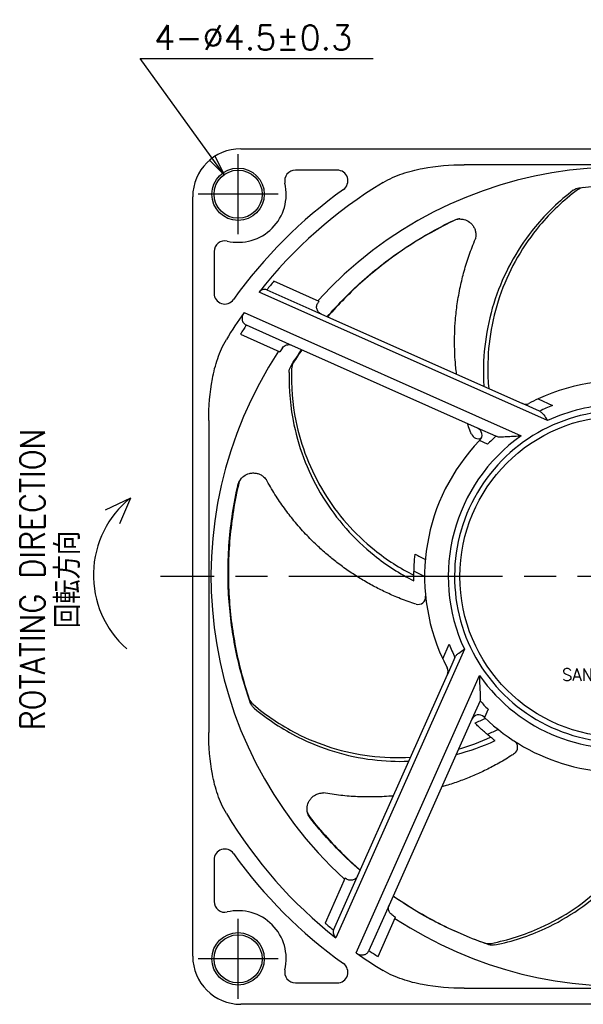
# Model space of a CAD drawing. Extents: x 154 to 478, y 166 to 274.
# Tile 1 of 8: x 154 to 206, y 179 to 271. Entities that reach past the tile are written whole.
import ezdxf
from ezdxf.enums import TextEntityAlignment as Align

# ---------------------------------------------------------------- set-up
doc = ezdxf.new("R2010")
doc.units = 0
doc.header["$MEASUREMENT"] = 0
doc.linetypes.add('CENTER', pattern=[27, 20, -2, 3, -2])
doc.layers.get('0').update_dxf_attribs({"linetype": 'CONTINUOUS'})
for name, color, linetype in [('1DIM', 8, 'CONTINUOUS'), ('1MISC', 8, 'CONTINUOUS'), ('1TEXT', 8, 'CONTINUOUS'), ('CENTER_L', 4, 'CENTER'), ('SOLID_H', 3, 'CONTINUOUS'), ('SOLID_L', 4, 'CONTINUOUS'), ('SOLID_M', 2, 'CONTINUOUS')]:
    doc.layers.add(name, color=color, linetype=linetype)
doc.styles.get("Standard").update_dxf_attribs({"font": 'ROMANS.shx', "bigfont": 'BIGFONT.shx'})
doc.dimstyles.new('ARROW_ARROW', dxfattribs={"dimscale": 0, "dimtxt": 3.5, "dimasz": 3, "dimexe": 2, "dimexo": 1.5, "dimgap": 1, "dimtad": 1, "dimdec": 1, "dimdsep": 46, "dimtxsty": 'STANDARD', "dimblk1": 'OPEN', "dimblk2": 'OPEN', "dimsah": 1, "dimcen": 0, "dimclrd": 256, "dimclre": 256, "dimclrt": 256, "dimadec": 0, "dimazin": 0, "dimtfac": 1, "dimtdec": 1, "dimtmove": 0, "dimatfit": 3, "dimldrblk": 'OPEN', "dimfxl": 1, "dimtolj": 1, "dimarcsym": 0})

# ---------------------------------------------------------------- blocks, each defined once
blk = doc.blocks.new('_OPEN')
at = {"color": 0, "linetype": 'ByBlock'}
for p, q in [((-1, 0.167), (0, 0)), ((0, 0), (-1, -0.167)), ((0, 0), (-1, 0))]:
    blk.add_line(p, q, dxfattribs=at)

msp = doc.modelspace()

# ---------------------------------------------------------------- linework, layer by layer
at = {"layer": '1DIM'}
msp.add_line((164.877, 267.872), (186.66, 267.872), dxfattribs=at)
at = {"layer": 'CENTER_L'}
for p, q in [((174.034, 251.425), (174.034, 258.925)), ((177.784, 255.175), (170.284, 255.175)), ((252.784, 219.425), (166.784, 219.425)), ((174.034, 179.925), (174.034, 187.425)), ((177.784, 183.675), (170.284, 183.675))]:
    msp.add_line(p, q, dxfattribs=at)
at = {"layer": 'SOLID_H'}
for q in [(161.592, 225.642), (162.936, 224.355)]:
    msp.add_line((163.958, 226.766), q, dxfattribs=at)
msp.add_arc((169.695, 219.575), 9.2, 128.58228, 228.58228, dxfattribs=at)
at = {"layer": 'SOLID_M'}
for p, q in [((174.284, 259.425), (245.284, 259.425)), ((224.368, 257.925), (195.199, 257.925)), ((183.302, 257.425), (179.39, 257.425)), ((169.784, 183.925), (169.784, 254.925)), ((171.784, 249.819), (171.784, 245.906)), ((181.618, 245.155), (177.384, 247.04)), ((202.977, 234.004), (175.993, 246.018)), ((176.72, 246.242), (180.921, 244.371)), ((174.586, 244.127), (200.52, 232.58)), ((180.921, 244.371), (200.638, 235.593)), ((178.507, 241.286), (174.807, 242.934)), ((174.252, 242.086), (177.937, 240.446)), ((196.439, 233.303), (178.507, 241.286)), ((202.103, 236.035), (203.463, 235.43)), ((202.228, 234.885), (200.638, 235.593)), ((171.284, 234.01), (171.284, 204.84)), ((198.162, 232.536), (196.439, 233.303)), ((197.373, 231.792), (196.613, 232.13)), ((193.173, 211.744), (193.779, 213.104)), ((195.205, 212.619), (183.191, 185.634)), ((194.324, 211.869), (193.616, 210.279)), ((184.838, 190.563), (193.616, 210.279)), ((185.082, 184.228), (196.628, 210.162)), ((196.673, 207.803), (195.906, 206.081)), ((197.417, 207.015), (197.078, 206.255)), ((195.906, 206.081), (187.922, 188.149)), ((171.784, 192.944), (171.784, 189.031)), ((184.053, 191.26), (182.168, 187.026)), ((182.967, 186.362), (184.838, 190.563)), ((187.922, 188.149), (186.275, 184.449)), ((187.123, 183.894), (188.763, 187.578)), ((179.39, 181.425), (183.302, 181.425)), ((195.199, 180.925), (224.368, 180.925)), ((245.284, 179.425), (174.284, 179.425))]:
    msp.add_line(p, q, dxfattribs=at)
for centre, radius in [((174.034, 255.175), 2.45), ((174.034, 255.175), 2.25), ((209.784, 219.425), 15), ((174.034, 183.675), 2.45), ((174.034, 183.675), 2.25)]:
    msp.add_circle(centre, radius, dxfattribs=at)
for centre, radius, start, end in [((174.284, 254.925), 4.5, 90, 180), ((179.39, 256.425), 1, 90, 193.13656), ((209.784, 219.425), 38.287, 56.60591, 137.65875), ((183.302, 256.425), 1, 305.59153, 90), ((174.034, 255.175), 4.5, 256.86344, 13.13656), ((209.784, 219.425), 43, 121.03263, 141.79755), ((209.784, 219.425), 44.5, 125.59153, 144.40847), ((172.784, 249.819), 1, 76.86344, 180), ((209.784, 219.425), 42.571, 139.55741, 140.95577), ((172.784, 245.906), 1, 180, 324.40847), ((209.784, 219.425), 38.149, 137.58679, 137.71405), ((209.784, 219.425), 43, 144.93862, 148.96737), ((209.784, 219.425), 42.143, 146.09384, 147.47123), ((209.784, 219.425), 38.287, 146.60517, 227.65943), ((209.784, 219.425), 38.159, 145.92963, 146.57312), ((209.784, 219.425), 18.3, 46.02988, 114.81671), ((209.784, 219.425), 18.3, 114.81671, 117.79908), ((209.784, 219.425), 15.5, 91.84857, 283.31271), ((200.922, 236.232), 0.7, 246, 297.79908), ((209.784, 219.425), 17.207, 111.55037, 116.04638), ((209.784, 219.425), 16.089, 91.78084, 115.02615), ((196.154, 232.663), 0.7, 315.83427, 66), ((209.784, 219.425), 18.3, 136.02988, 204.81671), ((209.784, 219.425), 16.089, 125.15198, 205.02615), ((196.507, 233.016), 0.7, 201.90698, 294.208), ((209.784, 219.425), 18.3, 135.83427, 136.02988), ((209.784, 219.425), 17.52, 131.55543, 135.10017), ((190.879, 217.519), 0.7, 253.33555, 5.7585), ((209.784, 219.425), 17.207, 201.55037, 206.04638), ((209.784, 219.425), 18.3, 204.81671, 207.79908), ((192.976, 210.564), 0.7, 336, 27.79908), ((209.784, 219.425), 16.089, 215.15198, 281.4912), ((209.784, 219.425), 17.52, 221.55543, 225.10017), ((196.546, 205.796), 0.7, 45.83427, 156), ((209.784, 219.425), 18.3, 225.83427, 226.02988), ((209.784, 219.425), 18.3, 226.02988, 283.07812), ((199.488, 203.457), 0.7, 304.76413, 57.18708), ((209.784, 219.425), 43, 211.03263, 231.79755), ((172.784, 192.944), 1, 35.59153, 180), ((209.784, 219.425), 44.5, 215.59153, 234.40847), ((209.784, 219.425), 38.287, 236.60518, 313.5876), ((209.784, 219.425), 38.149, 227.58679, 227.71403), ((172.784, 189.031), 1, 180, 283.13656), ((174.034, 183.675), 4.5, 346.86344, 103.13656), ((209.784, 219.425), 42.571, 229.55741, 230.95577), ((209.784, 219.425), 38.159, 235.92963, 236.57312), ((209.784, 219.425), 43, 234.93862, 238.96737), ((209.784, 219.425), 42.143, 236.09384, 237.47123), ((174.284, 183.925), 4.5, 180, 270), ((183.302, 182.425), 1, 270, 54.40847), ((179.39, 182.425), 1, 166.86344, 270)]:
    msp.add_arc(centre, radius, start, end, dxfattribs=at)
for points, knots in [([(187.616, 256.271), (188.183, 256.612), (188.781, 256.873), (190.015, 257.299), (190.655, 257.462), (192.584, 257.832), (193.886, 257.925), (195.199, 257.925)], [0, 0, 0, 0, 0.25, 0.25, 0.5, 0.5, 1, 1, 1, 1]), ([(205.915, 255.776), (206.721, 255.872), (207.553, 255.943), (209.217, 256.026), (210.052, 256.04), (212.57, 255.992), (214.255, 255.846), (216.801, 255.439), (217.651, 255.272), (219.354, 254.874), (220.208, 254.641), (221.919, 254.106), (222.774, 253.804), (224.479, 253.126), (225.328, 252.751), (226.181, 252.333)], [0, 0, 0, 0, 0.125, 0.125, 0.25, 0.25, 0.5, 0.5, 0.625, 0.625, 0.75, 0.75, 0.875, 0.875, 1, 1, 1, 1]), ([(205.395, 255.541), (204.078, 254.545), (201.129, 251.714), (199.075, 248.127), (197.412, 243.518), (196.905, 240.595), (196.995, 237.688), (197.026, 237.201)], [0.0802821, 0.0802821, 0.0802821, 0.0802821, 0.25, 0.5, 0.5, 0.75, 0.8004881, 0.8004881, 0.8004881, 0.8004881]), ([(205.788, 255.572), (204.477, 254.599), (201.534, 251.822), (199.484, 248.291), (197.822, 243.744), (197.285, 240.687), (197.418, 237.649), (197.477, 237)], [0.0808083, 0.0808083, 0.0808083, 0.0808083, 0.25, 0.5, 0.5, 0.75, 0.8182615, 0.8182615, 0.8182615, 0.8182615]), ([(205.395, 255.541), (205.477, 255.603), (205.564, 255.657), (205.743, 255.74), (205.832, 255.766), (205.915, 255.776)], [0, 0, 0, 0, 0.5, 0.5, 1, 1, 1, 1]), ([(182.379, 243.722), (183.305, 244.791), (184.299, 245.813), (186.002, 247.366), (186.663, 247.927), (188.036, 249.009), (188.75, 249.532), (190.236, 250.536), (191.005, 251.016), (192.598, 251.927), (193.42, 252.357), (194.279, 252.763)], [0.2897871, 0.2897871, 0.2897871, 0.2897871, 0.5, 0.5, 0.625, 0.625, 0.75, 0.75, 0.875, 0.875, 1, 1, 1, 1]), ([(194.37, 252.77), (193.588, 252.4), (192.81, 251.998), (191.29, 251.143), (190.547, 250.689), (189.097, 249.731), (188.391, 249.227), (187.017, 248.172), (186.352, 247.622), (184.524, 246), (183.422, 244.884), (182.403, 243.711)], [0, 0, 0, 0, 0.125, 0.125, 0.25, 0.25, 0.375, 0.375, 0.5, 0.5, 0.7307061, 0.7307061, 0.7307061, 0.7307061]), ([(194.524, 252.84), (194.579, 252.85), (194.624, 252.855), (194.708, 252.861), (194.745, 252.863), (194.78, 252.863)], [0, 0, 0, 0, 0.5, 0.5, 1, 1, 1, 1]), ([(194.78, 252.863), (194.909, 252.853), (195.238, 252.827), (195.628, 252.627), (195.928, 252.347), (196.11, 252.081), (196.234, 251.777), (196.285, 251.481), (196.279, 251.223), (196.252, 251.065), (196.236, 251.001), (196.234, 250.992)], [0, 0, 0, 0, 0.144318, 0.369256, 0.488423, 0.611313, 0.725479, 0.843833, 0.925167, 0.98996, 1, 1, 1, 1]), ([(194.475, 238.336), (194.475, 238.342), (194.421, 238.779), (194.336, 239.656), (194.279, 240.921), (194.287, 242.185), (194.361, 243.5), (194.531, 244.972), (194.804, 246.484), (195.179, 248.003), (195.634, 249.492), (196.032, 250.485), (196.235, 250.991)], [0.3260668, 0.3260668, 0.3260668, 0.3260668, 0.3269813, 0.395073, 0.4639857, 0.5251147, 0.592852, 0.6700391, 0.7567872, 0.8329075, 0.9147463, 1, 1, 1, 1]), ([(176.72, 246.242), (176.621, 246.286), (176.498, 246.293), (176.304, 246.243), (176.236, 246.216), (176.107, 246.136), (176.044, 246.083), (175.993, 246.018)], [0, 0, 0, 0, 0.5, 0.5, 0.75, 0.75, 1, 1, 1, 1]), ([(181.794, 243.982), (181.693, 244.028), (181.604, 244.097), (181.466, 244.267), (181.417, 244.37), (181.371, 244.585), (181.375, 244.699), (181.432, 244.911), (181.486, 245.011), (181.561, 245.093)], [0, 0, 0, 0, 0.25, 0.25, 0.5, 0.5, 0.75, 0.75, 1, 1, 1, 1]), ([(174.586, 244.127), (174.501, 244.005), (174.441, 243.866), (174.389, 243.602), (174.395, 243.477), (174.455, 243.263), (174.508, 243.174), (174.639, 243.029), (174.718, 242.973), (174.807, 242.934)], [0, 0, 0, 0, 0.25, 0.25, 0.5, 0.5, 0.75, 0.75, 1, 1, 1, 1]), ([(171.284, 234.01), (171.284, 235.322), (171.377, 236.624), (171.746, 238.55), (171.909, 239.191), (172.335, 240.428), (172.597, 241.026), (172.938, 241.593)], [0, 0, 0, 0, 0.5, 0.5, 0.75, 0.75, 1, 1, 1, 1]), ([(178.175, 240.802), (178.267, 240.938), (178.405, 241.038), (178.719, 241.128), (178.889, 241.116), (179.039, 241.049)], [0, 0, 0, 0, 0.5, 0.5, 1, 1, 1, 1]), ([(178.811, 238.512), (178.769, 236.861), (179.143, 232.791), (180.667, 228.948), (183.234, 224.775), (185.875, 221.798), (189.162, 219.68), (190.488, 219.011)], [0.0802821, 0.0802821, 0.0802821, 0.0802821, 0.25, 0.5, 0.5, 0.75, 0.9029891, 0.9029891, 0.9029891, 0.9029891]), ([(178.811, 238.512), (178.813, 238.615), (178.825, 238.716), (178.873, 238.908), (178.907, 238.994), (178.951, 239.065)], [0, 0, 0, 0, 0.5, 0.5, 1, 1, 1, 1]), ([(179.032, 238.839), (178.975, 237.207), (179.311, 233.174), (180.794, 229.37), (183.312, 225.236), (185.918, 222.288), (189.169, 220.201), (190.484, 219.543)], [0.0808083, 0.0808083, 0.0808083, 0.0808083, 0.25, 0.5, 0.5, 0.75, 0.9033515, 0.9033515, 0.9033515, 0.9033515]), ([(202.228, 234.885), (202.304, 234.851), (202.374, 234.803), (202.508, 234.684), (202.571, 234.613), (202.753, 234.378), (202.866, 234.19), (202.977, 234.004)], [0, 0, 0, 0, 0.25, 0.25, 0.5, 0.5, 1, 1, 1, 1]), ([(195.857, 232.755), (195.808, 232.878), (195.678, 233.196), (195.565, 233.521), (195.5, 233.721)], [0.02485655, 0.02485655, 0.02485655, 0.02485655, 0.04569674, 0.0787295, 0.0787295, 0.0787295, 0.0787295]), ([(198.277, 232.504), (198.336, 232.497), (198.407, 232.493), (198.564, 232.491), (198.651, 232.493), (198.918, 232.501), (199.11, 232.51), (199.505, 232.531), (199.705, 232.542), (200.11, 232.562), (200.315, 232.572), (200.52, 232.58)], [0, 0, 0, 0, 0.125, 0.125, 0.25, 0.25, 0.5, 0.5, 0.75, 0.75, 1, 1, 1, 1]), ([(174.144, 228.329), (174.171, 228.378), (174.195, 228.416), (174.242, 228.485), (174.265, 228.515), (174.287, 228.543)], [0, 0, 0, 0, 0.5, 0.5, 1, 1, 1, 1]), ([(174.287, 228.543), (174.375, 228.637), (174.6, 228.879), (174.999, 229.059), (175.406, 229.119), (175.727, 229.096), (176.042, 229.003), (176.305, 228.858), (176.503, 228.693), (176.61, 228.573), (176.65, 228.52), (176.656, 228.513)], [0, 0, 0, 0, 0.144317, 0.369256, 0.488422, 0.611313, 0.725478, 0.843832, 0.925166, 0.989959, 1, 1, 1, 1]), ([(190.679, 216.848), (190.552, 216.886), (189.943, 217.066), (188.94, 217.465), (187.691, 218.016), (186.541, 218.607), (185.428, 219.25), (184.334, 219.961), (183.311, 220.706), (182.327, 221.5), (181.345, 222.378), (180.3, 223.429), (179.288, 224.584), (178.334, 225.825), (177.454, 227.109), (176.926, 228.039), (176.657, 228.514)], [0.0248565, 0.0248565, 0.0248565, 0.0248565, 0.0456967, 0.1244834, 0.1937416, 0.2598351, 0.3269813, 0.395073, 0.4639857, 0.5251147, 0.592852, 0.6700391, 0.7567872, 0.8329075, 0.9147463, 1, 1, 1, 1]), ([(175.205, 207.565), (174.932, 208.329), (174.678, 209.124), (174.226, 210.728), (174.027, 211.539), (173.513, 214.005), (173.281, 215.68), (173.111, 218.253), (173.084, 219.119), (173.094, 220.868), (173.131, 221.752), (173.272, 223.539), (173.376, 224.44), (173.658, 226.253), (173.834, 227.164), (174.052, 228.089)], [0, 0, 0, 0, 0.125, 0.125, 0.25, 0.25, 0.5, 0.5, 0.625, 0.625, 0.75, 0.75, 0.875, 0.875, 1, 1, 1, 1]), ([(174.104, 228.165), (173.905, 227.322), (173.734, 226.463), (173.455, 224.742), (173.347, 223.878), (173.192, 222.147), (173.145, 221.281), (173.114, 219.549), (173.129, 218.686), (173.265, 216.113), (173.475, 214.428), (173.958, 211.953), (174.146, 211.137), (174.575, 209.538), (174.814, 208.754), (175.083, 207.965)], [0, 0, 0, 0, 0.125, 0.125, 0.25, 0.25, 0.375, 0.375, 0.5, 0.5, 0.75, 0.75, 0.875, 0.875, 1, 1, 1, 1]), ([(190.484, 219.543), (190.486, 219.881), (190.497, 220.207), (190.534, 220.863), (190.562, 221.194), (190.599, 221.531)], [0, 0, 0, 0, 0.5, 0.5, 1, 1, 1, 1]), ([(190.488, 219.011), (190.487, 219.069), (190.486, 219.129), (190.485, 219.188), (190.484, 219.247), (190.484, 219.306), (190.484, 219.365), (190.483, 219.425), (190.484, 219.484), (190.484, 219.543)], [0, 0, 0, 0, 0.000271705, 0.000271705, 0.000271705, 0.0005433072, 0.0005433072, 0.0005433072, 0.0008149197, 0.0008149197, 0.0008149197, 0.0008149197]), ([(194.324, 211.869), (194.358, 211.946), (194.405, 212.015), (194.525, 212.149), (194.596, 212.213), (194.831, 212.395), (195.019, 212.507), (195.205, 212.619)], [0, 0, 0, 0, 0.25, 0.25, 0.5, 0.5, 1, 1, 1, 1]), ([(196.704, 207.919), (196.712, 207.978), (196.715, 208.049), (196.717, 208.206), (196.716, 208.292), (196.708, 208.559), (196.698, 208.752), (196.678, 209.147), (196.667, 209.347), (196.646, 209.751), (196.637, 209.956), (196.628, 210.162)], [0, 0, 0, 0, 0.125, 0.125, 0.25, 0.25, 0.5, 0.5, 0.75, 0.75, 1, 1, 1, 1]), ([(175.55, 207.11), (175.47, 207.176), (175.399, 207.249), (175.279, 207.405), (175.233, 207.486), (175.205, 207.565)], [0, 0, 0, 0, 0.5, 0.5, 1, 1, 1, 1]), ([(175.432, 207.487), (176.672, 206.425), (180.035, 204.173), (183.933, 202.96), (187.609, 202.495), (188.893, 202.454), (190.165, 202.529)], [0.0808083, 0.0808083, 0.0808083, 0.0808083, 0.25, 0.5, 0.5, 0.632645, 0.632645, 0.632645, 0.632645]), ([(175.55, 207.11), (176.814, 206.048), (180.23, 203.803), (184.184, 202.599), (187.741, 202.163), (188.874, 202.117), (190.001, 202.159)], [0.0802821, 0.0802821, 0.0802821, 0.0802821, 0.25, 0.5, 0.5, 0.6157276, 0.6157276, 0.6157276, 0.6157276]), ([(197.658, 204.41), (197.395, 204.622), (197.147, 204.833), (196.658, 205.272), (196.416, 205.5), (196.175, 205.739)], [0, 0, 0, 0, 0.5, 0.5, 1, 1, 1, 1]), ([(172.938, 197.257), (172.597, 197.824), (172.335, 198.422), (171.91, 199.656), (171.746, 200.296), (171.377, 202.225), (171.284, 203.528), (171.284, 204.84)], [0, 0, 0, 0, 0.25, 0.25, 0.5, 0.5, 1, 1, 1, 1]), ([(198.077, 204.081), (198.03, 204.116), (197.983, 204.153), (197.937, 204.189), (197.89, 204.225), (197.843, 204.262), (197.797, 204.299), (197.75, 204.335), (197.704, 204.373), (197.658, 204.41)], [0, 0, 0, 0, 0.000271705, 0.000271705, 0.000271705, 0.0005433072, 0.0005433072, 0.0005433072, 0.0008149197, 0.0008149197, 0.0008149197, 0.0008149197]), ([(199.887, 202.882), (199.778, 202.806), (199.257, 202.442), (198.321, 201.907), (197.11, 201.274), (195.932, 200.743), (194.735, 200.274), (193.78, 199.957), (193.226, 199.793), (193.089, 199.754)], [0.0248565, 0.0248565, 0.0248565, 0.0248565, 0.0456967, 0.1244834, 0.1937416, 0.2598351, 0.3269813, 0.395073, 0.4173377, 0.4173377, 0.4173377, 0.4173377]), ([(197.699, 185.124), (199.303, 185.432), (203.16, 186.657), (206.539, 188.949), (210.009, 192.325), (212.303, 195.52), (213.615, 199.155), (213.963, 200.583)], [0.0808083, 0.0808083, 0.0808083, 0.0808083, 0.25, 0.5, 0.5, 0.75, 0.9033515, 0.9033515, 0.9033515, 0.9033515]), ([(198.068, 184.982), (199.686, 185.308), (203.571, 186.579), (206.978, 188.919), (210.476, 192.35), (212.79, 195.588), (214.124, 199.263), (214.481, 200.705)], [0.0802821, 0.0802821, 0.0802821, 0.0802821, 0.25, 0.5, 0.5, 0.75, 0.9029891, 0.9029891, 0.9029891, 0.9029891]), ([(180.523, 197.357), (180.504, 197.485), (180.456, 197.812), (180.564, 198.236), (180.771, 198.591), (180.989, 198.828), (181.258, 199.017), (181.535, 199.132), (181.787, 199.184), (181.948, 199.193), (182.014, 199.191), (182.023, 199.191)], [0, 0, 0, 0, 0.144318, 0.3692565, 0.488423, 0.611314, 0.7254785, 0.843833, 0.9251668, 0.9899598, 1, 1, 1, 1]), ([(188.554, 198.91), (188.48, 198.904), (187.852, 198.851), (186.737, 198.8), (185.172, 198.827), (183.619, 198.94), (182.562, 199.107), (182.023, 199.192)], [0.6583396, 0.6583396, 0.6583396, 0.6583396, 0.6700391, 0.7567872, 0.8329075, 0.9147463, 1, 1, 1, 1]), ([(180.601, 197.113), (180.58, 197.164), (180.565, 197.207), (180.54, 197.287), (180.531, 197.323), (180.523, 197.357)], [0, 0, 0, 0, 0.5, 0.5, 1, 1, 1, 1]), ([(180.704, 196.978), (181.239, 196.298), (181.804, 195.629), (182.976, 194.337), (183.584, 193.714), (184.622, 192.723), (185.039, 192.342), (185.465, 191.972)], [0, 0, 0, 0, 0.125, 0.125, 0.25, 0.25, 0.3313958, 0.3313958, 0.3313958, 0.3313958]), ([(185.449, 191.937), (185.115, 192.227), (184.785, 192.525), (183.802, 193.444), (183.164, 194.087), (181.921, 195.438), (181.319, 196.144), (180.732, 196.891)], [0.6874922, 0.6874922, 0.6874922, 0.6874922, 0.75, 0.75, 0.875, 0.875, 1, 1, 1, 1]), ([(185.226, 191.436), (185.181, 191.334), (185.112, 191.245), (184.941, 191.107), (184.839, 191.058), (184.623, 191.013), (184.51, 191.016), (184.297, 191.074), (184.198, 191.128), (184.116, 191.203)], [0, 0, 0, 0, 0.25, 0.25, 0.5, 0.5, 0.75, 0.75, 1, 1, 1, 1]), ([(197.497, 184.996), (196.729, 185.259), (195.949, 185.556), (194.414, 186.203), (193.655, 186.553), (191.407, 187.688), (189.953, 188.551), (188.54, 189.533), (188.54, 189.533), (188.539, 189.534)], [0, 0, 0, 0, 0.125, 0.125, 0.25, 0.25, 0.5, 0.5, 0.5001229, 0.5001229, 0.5001229, 0.5001229]), ([(188.552, 189.563), (189.842, 188.663), (191.175, 187.858), (193.289, 186.756), (194.044, 186.395), (195.561, 185.733), (196.323, 185.431), (197.108, 185.15)], [0.5205377, 0.5205377, 0.5205377, 0.5205377, 0.75, 0.75, 0.875, 0.875, 1, 1, 1, 1]), ([(188.407, 187.816), (188.27, 187.908), (188.171, 188.046), (188.081, 188.361), (188.092, 188.531), (188.159, 188.681)], [0, 0, 0, 0, 0.5, 0.5, 1, 1, 1, 1]), ([(182.967, 186.362), (182.923, 186.263), (182.916, 186.139), (182.966, 185.945), (182.993, 185.878), (183.073, 185.749), (183.126, 185.685), (183.191, 185.634)], [0, 0, 0, 0, 0.5, 0.5, 0.75, 0.75, 1, 1, 1, 1]), ([(185.082, 184.228), (185.204, 184.142), (185.342, 184.082), (185.606, 184.03), (185.732, 184.037), (185.945, 184.097), (186.035, 184.149), (186.18, 184.281), (186.235, 184.359), (186.275, 184.449)], [0, 0, 0, 0, 0.25, 0.25, 0.5, 0.5, 0.75, 0.75, 1, 1, 1, 1]), ([(198.068, 184.982), (197.966, 184.961), (197.865, 184.95), (197.667, 184.954), (197.576, 184.968), (197.497, 184.996)], [0, 0, 0, 0, 0.5, 0.5, 1, 1, 1, 1]), ([(195.199, 180.925), (193.887, 180.925), (192.585, 181.018), (190.659, 181.387), (190.017, 181.55), (188.781, 181.977), (188.183, 182.239), (187.616, 182.579)], [0, 0, 0, 0, 0.5, 0.5, 0.75, 0.75, 1, 1, 1, 1])]:
    msp.add_open_spline(points, degree=3, knots=knots, dxfattribs=at)
for points in [[(206.333, 255.806), (206.152, 255.787), (205.958, 255.698), (205.788, 255.572)], [(194.279, 252.763), (194.358, 252.8), (194.44, 252.826), (194.524, 252.84)], [(194.78, 252.863), (194.643, 252.862), (194.505, 252.834), (194.37, 252.77)], [(178.951, 239.065), (179.275, 239.588), (179.619, 240.113), (179.979, 240.631)], [(179.997, 240.623), (179.721, 240.226), (179.452, 239.822), (179.189, 239.41)], [(179.189, 239.41), (179.091, 239.257), (179.039, 239.05), (179.032, 238.839)], [(198.277, 232.504), (198.235, 232.51), (198.196, 232.52), (198.162, 232.536)], [(174.287, 228.543), (174.201, 228.435), (174.138, 228.31), (174.104, 228.165)], [(174.052, 228.089), (174.072, 228.174), (174.103, 228.254), (174.144, 228.329)], [(190.599, 221.531), (190.913, 221.351), (191.231, 221.18), (191.553, 221.018)], [(191.484, 219.437), (191.148, 219.596), (190.817, 219.764), (190.49, 219.94)], [(175.083, 207.965), (175.142, 207.794), (175.271, 207.624), (175.432, 207.487)], [(196.704, 207.919), (196.699, 207.876), (196.688, 207.838), (196.673, 207.803)], [(196.175, 205.739), (196.511, 205.872), (196.843, 206.014), (197.172, 206.165)], [(194.666, 203.296), (195.689, 203.588), (196.689, 203.96), (197.658, 204.41)], [(198.365, 205.125), (198.031, 204.962), (197.693, 204.807), (197.352, 204.662)], [(194.445, 202.799), (195.69, 203.115), (196.905, 203.543), (198.077, 204.081)], [(180.523, 197.357), (180.554, 197.223), (180.613, 197.095), (180.704, 196.978)], [(180.732, 196.891), (180.678, 196.959), (180.635, 197.033), (180.601, 197.113)], [(197.108, 185.15), (197.279, 185.089), (197.492, 185.084), (197.699, 185.124)]]:
    msp.add_open_spline(points, degree=3, dxfattribs=at)

# ---------------------------------------------------------------- texts
at = {"layer": '1DIM'}
msp.add_text('4-%%C4.5%%P0.3', height=2.3, dxfattribs=at).set_placement((175.444, 269.823), align=Align.MIDDLE)
at = {"layer": '1MISC', "width": 0.9}
msp.add_text('回転方向', height=2.3, rotation=90, dxfattribs=at).set_placement((158.083, 219.152), align=Align.MIDDLE_CENTER)
at = {"layer": '1TEXT', "color": 0, "width": 0.9}
msp.add_text('ROTATING DIRECTION', height=2.3, rotation=90, dxfattribs=at).set_placement((154.786, 219.152), align=Align.MIDDLE_CENTER)
at = {"layer": 'SOLID_L', "color": 2}
msp.add_text('SANYO DENKI', height=1.13667, dxfattribs=at).set_placement((204.323, 209.676))

# ---------------------------------------------------------------- leaders
at = {"layer": '1DIM'}
msp.add_leader([(172.717, 257), (164.877, 267.872)], dimstyle='ARROW_ARROW', override={"dimscale": 0.65, "dimtol": 1, "dimtp": 0.5, "dimtm": 0.5, "dimtolj": 0}, dxfattribs=at)

doc.saveas('drawing.dxf')
